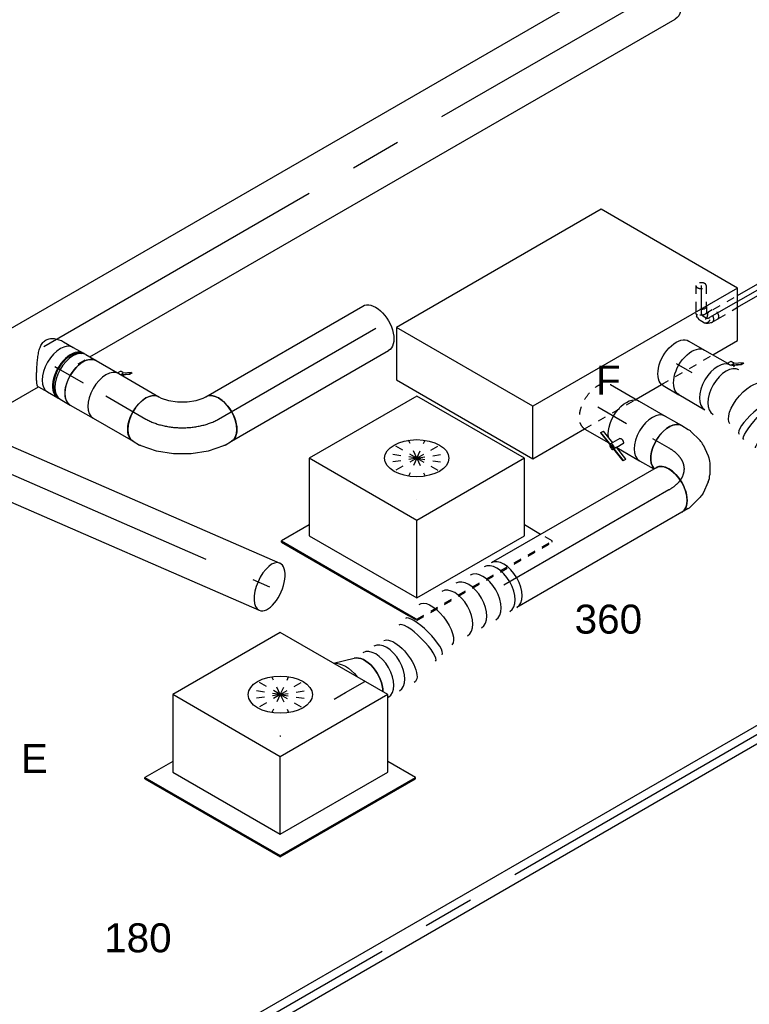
# Model space of a CAD drawing. Extents: x -329828 to 339781, y -55429 to 69176.
# Tile 67 of 140: x -31592 to -29323, y 38668 to 41729. Entities that reach past the tile are written whole.
import ezdxf
from ezdxf.enums import TextEntityAlignment as Align

# ---------------------------------------------------------------- set-up
doc = ezdxf.new("R2010")
doc.units = 0
doc.header["$LTSCALE"] = 50
doc.linetypes.add('CENTER2', pattern=[28.575, 19.05, -3.175, 3.175, -3.175])
doc.linetypes.add('STREEPJES', pattern=[0.1, 0.05, -0.05])
doc.layers.get('0').update_dxf_attribs({"linetype": 'CONTINUOUS'})
for name, color, linetype in [('WL524---_D', 153, 'CONTINUOUS'), ('WL524---_HARTLIJN', 8, 'CONTINUOUS'), ('WL570---_RETOUR', 112, 'CONTINUOUS'), ('WL570---_RETOUR_HL', 8, 'CONTINUOUS'), ('WL570---_RETOUR_RST', 2, 'CONTINUOUS'), ('WL570---_RETOUR_RST_HL', 1, 'CONTINUOUS'), ('WL570---_TOEVOER', 3, 'CONTINUOUS'), ('WL570---_TOEVOER_HL', 8, 'CONTINUOUS'), ('WL570---_TOEVOER_RST', 2, 'CONTINUOUS'), ('WL570---_TOEVOER_RST_HL', 1, 'CONTINUOUS'), ('WL5911--_D', 2, 'CONTINUOUS'), ('WM570---_RETOUR_PR', 1, 'CONTINUOUS'), ('WM570---_RETOUR_RST_PR', 1, 'CONTINUOUS'), ('WM570---_TOEVOER_PR', 1, 'CONTINUOUS'), ('WM570---_TOEVOER_RST_PR', 1, 'CONTINUOUS')]:
    doc.layers.add(name, color=color, linetype=linetype)
doc.styles.add('BURO-018', font='ARIAL.TTF', dxfattribs={"height": 90})
doc.styles.add('BURO-025', font='ARIAL.TTF', dxfattribs={"height": 125})

# ---------------------------------------------------------------- blocks, each defined once
blk = doc.blocks.new('*U787')
at = {"color": 0, "ltscale": 10}
for p, q in [((29.9, 25, -4332.5), (8803.5, 25, -4332.5)), ((718.1, -25, -4332.5), (8803.5, -25, -4332.5))]:
    blk.add_line(p, q, dxfattribs=at)
at = {"layer": 'WL524---_HARTLIJN', "linetype": 'CENTER2'}
blk.add_line((0, 0, -4332.5), (8824.2, 0, -4332.5), dxfattribs=at)
at = {"layer": 'WL524---_D', "color": 1, "style": 'BURO-018'}
blk.add_attdef('POSNR', text='', height=90, dxfattribs=at).set_placement((0, 0), align=Align.MIDDLE)
blk = doc.blocks.new('*U793')
at = {"color": 8, "linetype": 'STREEPJES', "ltscale": 10}
for p, q in [((20.9, 16, 2157.3), (108.5, 16, 2157.3)), ((20.9, -16, 2157.3), (90, -16, 2157.3))]:
    blk.add_line(p, q, dxfattribs=at)
at = {"color": 0, "ltscale": 10}
for p, q in [((108.5, 16, 2157.3), (971.6, 16, 2157.3)), ((90, -16, 2157.3), (971.6, -16, 2157.3))]:
    blk.add_line(p, q, dxfattribs=at)
at = {"layer": 'WL524---_HARTLIJN', "linetype": 'CENTER2'}
blk.add_line((0, 0, 2157.3), (986.6, 0, 2157.3), dxfattribs=at)
at = {"layer": 'WL524---_D', "color": 1, "style": 'BURO-018'}
blk.add_attdef('POSNR', text='', height=90, dxfattribs=at).set_placement((0, 0), align=Align.MIDDLE)
blk = doc.blocks.new('*U794')
at = {"color": 8, "linetype": 'STREEPJES', "ltscale": 10}
for p, q in [((-1.5, 31, 2151.5), (-9.7, 16.8, 2151.5)), ((27.6, 14.2, 2151.5), (18.6, -1.3, 2151.5)), ((-0.7, -15.9, 2151.5), (2, -15, 2151.5)), ((2, -15, 2151.5), (7.5, -12.5, 2151.5)), ((10.1, -10.7, 2151.5), (7.5, -12.5, 2151.5)), ((10.1, -10.7, 2151.5), (14.7, -6, 2151.5)), ((14.7, -6, 2151.5), (15.8, -4.6, 2151.5)), ((15.8, -4.6, 2151.5), (17.6, -1.5, 2151.5))]:
    blk.add_line(p, q, dxfattribs=at)
for centre, start_param, end_param in [((13.1, 22.6, 2151.5), 3.141593, 6.283185), ((4.1, 7.1, 2151.5), 2.831748, 6.10896)]:
    blk.add_ellipse(centre, major_axis=(-14.5, 8.4), ratio=0.57735, start_param=start_param, end_param=end_param, dxfattribs=at)
at = {"layer": 'WL524---_HARTLIJN', "linetype": 'CENTER2'}
blk.add_line((-17.9, 0, 2151.5), (-5.3, 0, 2151.5), dxfattribs=at)
blk.add_ellipse((-5.3, 22.2, 2151.5), major_axis=(0, -22.2), ratio=0.57735, start_param=0, end_param=0.785398, dxfattribs=at)
at = {"layer": 'WL524---_D', "color": 1, "style": 'BURO-018'}
blk.add_attdef('POSNR', text='', height=90, dxfattribs=at).set_placement((0, 0), align=Align.MIDDLE)
blk = doc.blocks.new('*U795')
at = {"color": 8, "linetype": 'STREEPJES', "ltscale": 10}
for p, q in [((-26.1, 16.8, 2118), (-8.2, 16.8, 2118)), ((-5.3, 24.4, 2118), (-9.7, 16.8, 2118)), ((-1.3, 11.9, 2118), (-1, 11.3, 2118)), ((23.8, 7.6, 2118), (17.4, -3.4, 2118)), ((-26.1, -16.8, 2118), (-8.2, -16.8, 2118)), ((-5.2, -16, 2118), (-3.9, -16, 2118)), ((-3.9, -16, 2118), (-2.2, -15.8, 2118)), ((-2.2, -15.8, 2118), (4.2, -14.1, 2118)), ((-1.3, -11.9, 2118), (-1, -11.3, 2118)), ((7.1, -12.7, 2118), (4.2, -14.1, 2118)), ((7.1, -12.7, 2118), (12, -9.3, 2118)), ((15.1, -5.9, 2118), (16.5, -3.4, 2118))]:
    blk.add_line(p, q, dxfattribs=at)
for centre, major_axis, ratio, start_param, end_param in [((9.2, 16, 2118), (-14.5, 8.4), 0.816497, 3.141593, 6.283185), ((1.8, 3.1, 2118), (-11.9, 10.9), 0.803023, 2.966153, 3.317032)]:
    blk.add_ellipse(centre, major_axis=major_axis, ratio=ratio, start_param=start_param, end_param=end_param, dxfattribs=at)
at = {"color": 8, "linetype": 'STREEPJES', "ltscale": 10, "extrusion": (0, 0, -1)}
for centre, major_axis, ratio, start_param, end_param in [((-26.1, 0, 2118), (0, 16.8), 0.57735, 0, 3.451437), ((-26.1, 0, 2118), (0, 16.8), 0.57735, 5.973341, 6.280044), ((2.9, 5, 2118), (-14.5, 8.4), 0.816497, 0.330447, 3.459084), ((-8.2, 0, 2118), (0, 16.8), 0.57735, 0, 3.141593)]:
    blk.add_ellipse(centre, major_axis=major_axis, ratio=ratio, start_param=start_param, end_param=end_param, dxfattribs=at)
at = {"layer": 'WL524---_HARTLIJN', "linetype": 'CENTER2'}
blk.add_ellipse((-16.6, 15.7, 2118), major_axis=(19.2, -11.1), ratio=0.57735, start_param=5.497787, end_param=6.283185, dxfattribs=at)
at = {"layer": 'WL524---_D', "color": 1, "style": 'BURO-018'}
blk.add_attdef('POSNR', text='', height=90, dxfattribs=at).set_placement((0, 0), align=Align.MIDDLE)
blk = doc.blocks.new('*U796')
at = {"color": 8, "linetype": 'STREEPJES', "ltscale": 10}
for p, q in [((0, 16, 2053.9), (63.7, 16, 2053.9)), ((0, -16, 2053.9), (67.5, -16, 2053.9))]:
    blk.add_line(p, q, dxfattribs=at)
for start_param, end_param in [(0, 3.141593), (3.141593, 6.283185)]:
    blk.add_ellipse((0, 0, 2053.9), major_axis=(0, 16), ratio=0.57735, start_param=start_param, end_param=end_param, dxfattribs=at)
at = {"layer": 'WL524---_HARTLIJN', "linetype": 'CENTER2'}
blk.add_line((0, 0, 2053.9), (82.5, 0, 2053.9), dxfattribs=at)
at = {"layer": 'WL524---_D', "color": 1, "style": 'BURO-018'}
blk.add_attdef('POSNR', text='', height=90, dxfattribs=at).set_placement((0, 0), align=Align.MIDDLE)
blk = doc.blocks.new('*U842')
at = {"color": 0, "ltscale": 10}
for p, q in [((0, 100, 681.1), (3637.1, 100, 681.1)), ((0, -100, 681.1), (1351.8, -100, 681.1)), ((1536.5, -100, 681.1), (3637.1, -100, 681.1))]:
    blk.add_line(p, q, dxfattribs=at)
at = {"color": 8, "linetype": 'STREEPJES', "ltscale": 10}
blk.add_line((1494.7, -100, 681.1), (1536.5, -100, 681.1), dxfattribs=at)
at = {"color": 0, "ltscale": 10}
blk.add_ellipse((0, 0, 681.1), major_axis=(0, 100), ratio=0.57735, start_param=3.141593, end_param=6.283185, dxfattribs=at)
at = {"color": 0, "ltscale": 10, "extrusion": (-8.42631e-17, -1.54494e-17, -1)}
blk.add_ellipse((3637.1, 0, 681.1), major_axis=(0, 100), ratio=0.57735, start_param=0, end_param=3.141593, dxfattribs=at)
at = {"layer": 'WL570---_TOEVOER_HL', "linetype": 'CENTER2'}
blk.add_line((0, 0, 681.1), (3637.1, 0, 681.1), dxfattribs=at)
at = {"layer": 'WM570---_TOEVOER_PR', "color": 1, "style": 'BURO-018'}
blk.add_attdef('POSNR', text='', height=90, dxfattribs=at).set_placement((0, 0), align=Align.MIDDLE)
blk = doc.blocks.new('*U895')
at = {"color": 0, "ltscale": 10}
for p, q in [((-225.4, 278.6, 303.8), (-345.8, 70, 303.8)), ((160.8, 278.6, 303.8), (-225.4, 278.6, 303.8)), ((-32.3, -55.9, 303.8), (-225.4, 278.6, 303.8)), ((354, -55.9, 303.8), (160.8, 278.6, 303.8)), ((-430.7, 95.5, 303.8), (-428.7, 99, 303.8)), ((-430.7, 95.5, 303.8), (-187.8, -325.3, 303.8)), ((-329, 99, 303.8), (-428.7, 99, 303.8)), ((-428.7, 99, 303.8), (-185.8, -321.7, 303.8)), ((-345.8, 70, 303.8), (-152.7, -264.5, 303.8)), ((-152.7, -264.5, 303.8), (-32.3, -55.9, 303.8)), ((354, -55.9, 303.8), (-32.3, -55.9, 303.8)), ((233.5, -264.5, 303.8), (354, -55.9, 303.8)), ((300.1, -321.7, 303.8), (250.3, -235.5, 303.8)), ((-152.7, -264.5, 303.8), (233.5, -264.5, 303.8)), ((-185.8, -321.7, 303.8), (-187.8, -325.3, 303.8)), ((-187.8, -325.3, 303.8), (298, -325.3, 303.8)), ((-185.8, -321.7, 303.8), (300.1, -321.7, 303.8)), ((298, -325.3, 303.8), (300.1, -321.7, 303.8))]:
    blk.add_line(p, q, dxfattribs=at)
at = {"color": 8, "linetype": 'STREEPJES', "ltscale": 10}
for q in [(-11.9, 172.6, 303.8), (23.5, 182.1, 303.8), (69.8, 172.6, 303.8), (-26.8, 146.7, 303.8), (114.6, 146.7, 303.8), (-17.4, 111.4, 303.8), (14, 76, 303.8), (58.8, 50.1, 303.8), (105.1, 40.7, 303.8), (140.5, 50.1, 303.8), (155.4, 76, 303.8), (145.9, 111.4, 303.8)]:
    blk.add_line((64.3, 111.4, 303.8), q, dxfattribs=at)
at = {"color": 0, "ltscale": 10}
blk.add_ellipse((64.3, 111.4, 303.8), major_axis=(86.6, -50), ratio=0.57735, dxfattribs=at)
at = {"layer": 'WL570---_TOEVOER_RST_HL', "linetype": 'CENTER2'}
blk.add_circle((0, 0, 303.8), 0.075, dxfattribs=at)
at = {"layer": 'WL570---_TOEVOER_RST', "color": 1, "style": 'BURO-018'}
for tag in ['MC', 'Q']:
    blk.add_attdef(tag, text='', height=90, dxfattribs=at).set_placement((0, 0), align=Align.MIDDLE)
at = {"layer": 'WM570---_TOEVOER_RST_PR', "color": 1, "style": 'BURO-018'}
blk.add_attdef('POSNR', text='', height=90, dxfattribs=at).set_placement((0, 0), align=Align.MIDDLE)
blk = doc.blocks.new('*U903')
at = {"color": 0, "ltscale": 10}
for p, q in [((-225.4, 278.6, 1343), (-345.8, 70, 1343)), ((160.8, 278.6, 1343), (-225.4, 278.6, 1343)), ((-32.3, -55.9, 1343), (-225.4, 278.6, 1343)), ((354, -55.9, 1343), (160.8, 278.6, 1343)), ((-430.7, 95.5, 1343), (-428.7, 99, 1343)), ((-430.7, 95.5, 1343), (-202.9, -299.2, 1343)), ((-329, 99, 1343), (-428.7, 99, 1343)), ((-428.7, 99, 1343), (-199.3, -298.2, 1343)), ((-345.8, 70, 1343), (-152.7, -264.5, 1343)), ((-152.7, -264.5, 1343), (-32.3, -55.9, 1343)), ((354, -55.9, 1343), (-32.3, -55.9, 1343)), ((233.5, -264.5, 1343), (354, -55.9, 1343)), ((279.5, -286.1, 1343), (250.3, -235.5, 1343)), ((-152.7, -264.5, 1343), (233.5, -264.5, 1343))]:
    blk.add_line(p, q, dxfattribs=at)
at = {"color": 8, "linetype": 'STREEPJES', "ltscale": 10}
for p, q in [((64.3, 111.4, 1343), (-11.9, 172.6, 1343)), ((64.3, 111.4, 1343), (23.5, 182.1, 1343)), ((64.3, 111.4, 1343), (69.8, 172.6, 1343)), ((64.3, 111.4, 1343), (-26.8, 146.7, 1343)), ((64.3, 111.4, 1343), (114.6, 146.7, 1343)), ((64.3, 111.4, 1343), (-17.4, 111.4, 1343)), ((64.3, 111.4, 1343), (14, 76, 1343)), ((64.3, 111.4, 1343), (58.8, 50.1, 1343)), ((64.3, 111.4, 1343), (105.1, 40.7, 1343)), ((64.3, 111.4, 1343), (140.5, 50.1, 1343)), ((64.3, 111.4, 1343), (155.4, 76, 1343)), ((64.3, 111.4, 1343), (145.9, 111.4, 1343)), ((-202.9, -299.2, 1343), (-187.8, -325.3, 1343)), ((-199.3, -298.2, 1343), (-185.8, -321.7, 1343)), ((300.1, -321.7, 1343), (279.5, -286.1, 1343)), ((-185.8, -321.7, 1343), (-187.8, -325.3, 1343)), ((-187.8, -325.3, 1343), (298, -325.3, 1343)), ((-185.8, -321.7, 1343), (300.1, -321.7, 1343)), ((298, -325.3, 1343), (300.1, -321.7, 1343))]:
    blk.add_line(p, q, dxfattribs=at)
at = {"color": 0, "ltscale": 10}
blk.add_ellipse((64.3, 111.4, 1343), major_axis=(86.6, -50), ratio=0.57735, dxfattribs=at)
at = {"layer": 'WL570---_RETOUR_RST_HL', "linetype": 'CENTER2'}
blk.add_circle((0, 0, 1343), 0.075, dxfattribs=at)
at = {"layer": 'WL570---_RETOUR_RST', "color": 1, "style": 'BURO-018'}
for tag in ['MC', 'Q']:
    blk.add_attdef(tag, text='', height=90, dxfattribs=at).set_placement((0, 0), align=Align.MIDDLE)
at = {"layer": 'WM570---_RETOUR_RST_PR', "color": 1, "style": 'BURO-018'}
blk.add_attdef('POSNR', text='', height=90, dxfattribs=at).set_placement((0, 0), align=Align.MIDDLE)
blk = doc.blocks.new('*U963')
at = {"color": 2, "ltscale": 10}
for p, q in [((-449.1, 282.8, 1824.1), (-530.7, 141.4, 1824.1)), ((285.8, 282.8, 1824.1), (-449.1, 282.8, 1824.1)), ((-204.1, -141.4, 1824.1), (-449.1, 282.8, 1824.1)), ((530.7, -141.4, 1824.1), (285.8, 282.8, 1824.1)), ((-530.7, 141.4, 1824.1), (-285.8, -282.8, 1824.1)), ((-285.8, -282.8, 1824.1), (-204.1, -141.4, 1824.1)), ((530.7, -141.4, 1824.1), (-204.1, -141.4, 1824.1)), ((449.1, -282.8, 1824.1), (530.7, -141.4, 1824.1)), ((-285.8, -282.8, 1824.1), (-100.3, -282.8, 1824.1)), ((84.4, -282.8, 1824.1), (176.2, -282.8, 1824.1)), ((360.2, -282.8, 1824.1), (449.1, -282.8, 1824.1))]:
    blk.add_line(p, q, dxfattribs=at)
at = {"color": 8, "linetype": 'STREEPJES', "ltscale": 10}
for p, q in [((-100.3, -282.8, 1824.1), (84.4, -282.8, 1824.1)), ((176.2, -282.8, 1824.1), (360.2, -282.8, 1824.1))]:
    blk.add_line(p, q, dxfattribs=at)
at = {"layer": 'WL5911--_D', "color": 2, "style": 'BURO-025'}
blk.add_attdef('POSNR', text='', height=125, dxfattribs=at).set_placement((0, 0), align=Align.MIDDLE)
blk = doc.blocks.new('*U964')
at = {"color": 0, "ltscale": 10}
for p, q in [((0, 80, 1590.7), (102.9, 80, 1590.7)), ((0, -80, 1590.7), (-0.9, -80, 1590.7)), ((0, -80, 1590.7), (86, -80, 1590.7))]:
    blk.add_line(p, q, dxfattribs=at)
at = {"color": 8, "linetype": 'STREEPJES', "ltscale": 10, "extrusion": (1.17463e-16, -1.88578e-16, -1)}
blk.add_ellipse((0, 0, 1590.7), major_axis=(0, -80), ratio=0.57735, start_param=0.018821, end_param=3.141593, dxfattribs=at)
at = {"layer": 'WL570---_TOEVOER_HL', "linetype": 'CENTER2'}
blk.add_line((0, 0, 1590.7), (102.9, 0, 1590.7), dxfattribs=at)
at = {"layer": 'WM570---_TOEVOER_PR', "color": 1, "style": 'BURO-018'}
blk.add_attdef('POSNR', text='', height=90, dxfattribs=at).set_placement((0, 0), align=Align.MIDDLE)
blk = doc.blocks.new('*U965')
at = {"color": 0, "ltscale": 10}
for p, q in [((0, 80, 1781.7), (56.2, 80, 1781.7)), ((0, -80, 1781.7), (56.2, -80, 1781.7))]:
    blk.add_line(p, q, dxfattribs=at)
at = {"color": 0, "ltscale": 10, "extrusion": (1.17463e-16, -1.88578e-16, -1)}
blk.add_ellipse((0, 0, 1781.7), major_axis=(0, -80), ratio=0.57735, start_param=0, end_param=3.141593, dxfattribs=at)
at = {"layer": 'WL570---_TOEVOER_HL', "linetype": 'CENTER2'}
blk.add_line((0, 0, 1781.7), (56.2, 0, 1781.7), dxfattribs=at)
at = {"layer": 'WM570---_TOEVOER_PR', "color": 1, "style": 'BURO-018'}
blk.add_attdef('POSNR', text='', height=90, dxfattribs=at).set_placement((0, 0), align=Align.MIDDLE)
blk = doc.blocks.new('*U967')
at = {"color": 2, "ltscale": 10}
for p, q in [((48.4, 81.5, 1708.9), (72.4, 98.4, 1708.9)), ((74.4, 96.7, 1708.9), (50.6, 80, 1708.9)), ((76.8, 105.9, 1708.9), (52.7, 89, 1708.9)), ((72.4, 98.4, 1708.9), (76.8, 105.9, 1708.9)), ((74.4, 96.7, 1708.9), (72.4, 98.4, 1708.9)), ((78.8, 104.3, 1708.9), (74.4, 96.7, 1708.9)), ((76.8, 105.9, 1708.9), (78.8, 104.3, 1708.9)), ((-46.7, 80, 1708.9), (35.2, 80, 1708.9)), ((35.2, 80, 1708.9), (40.7, 89.6, 1708.9)), ((35.2, 80, 1708.9), (46.7, 80, 1708.9)), ((47.9, 81.1, 1708.9), (48.4, 81.5, 1708.9)), ((48.4, 81.5, 1708.9), (52.7, 89, 1708.9)), ((50.2, 80, 1708.9), (48.4, 81.5, 1708.9)), ((-46.7, -80, 1708.9), (46.7, -80, 1708.9))]:
    blk.add_line(p, q, dxfattribs=at)
at = {"color": 2, "ltscale": 10, "extrusion": (1.23904e-16, 7.43708e-18, -1)}
for centre, major_axis, start_param, end_param in [((-46.7, 0, 1708.9), (0, -80), 0, 3.141593), ((49, 84.9, 1708.9), (-8.26, 4.77), 0, 1.692399), ((49, 84.9, 1708.9), (-8.26, 4.77), 2.413666, 3.141593)]:
    blk.add_ellipse(centre, major_axis=major_axis, ratio=0.57735, start_param=start_param, end_param=end_param, dxfattribs=at)
at = {"color": 2, "ltscale": 10}
blk.add_ellipse((46.7, 0, 1708.9), major_axis=(0, -80), ratio=0.57735, start_param=3.141593, end_param=6.283185, dxfattribs=at)
at = {"layer": 'WL570---_TOEVOER', "color": 1, "style": 'BURO-018'}
blk.add_attdef('I', text='', height=90, dxfattribs=at).set_placement((0, 0), align=Align.MIDDLE)
at = {"layer": 'WM570---_TOEVOER_PR', "color": 1, "style": 'BURO-018'}
blk.add_attdef('POSNR', text='', height=90, dxfattribs=at).set_placement((0, 0), align=Align.MIDDLE)
blk = doc.blocks.new('*U968')
at = {"color": 0, "ltscale": 10}
blk.add_line((237.9, -101.2, 1675.9), (238.3, -101.2, 1675.9), dxfattribs=at)
at = {"color": 0, "ltscale": 10, "extrusion": (1.17463e-16, -1.88578e-16, -1)}
for centre, major_axis, ratio, start_param, end_param in [((427.7, 256.1, 1675.9), (-69.3, 40), 0.57735, 0, 3.141593), ((416.6, 236.8, 1675.9), (-69.3, 40), 0.57735, 0, 3.141593), ((394.3, 198.2, 1675.9), (-69.3, 40), 0.57735, 0, 3.141593), ((372, 159.6, 1675.9), (-69.3, 40), 0.57735, 0, 3.141593), ((349.8, 121, 1675.9), (-69.3, 40), 0.57735, 0, 3.141593), ((327.5, 82.4, 1675.9), (-69.3, 40), 0.57735, 0, 3.141593), ((305.2, 43.8, 1675.9), (-69.3, 40), 0.57735, 0, 3.141593), ((105.3, 0, 1675.9), (13.2, 79.8), 0.434795, 3.213156, 6.354748), ((248.7, -14.5, 1675.9), (31.6, -74), 0.295012, 3.174449, 6.316041), ((288.4, 14.8, 1675.9), (63.4, -49.8), 0.534493, 3.217916, 6.359509), ((168.3, -21.4, 1675.9), (17.7, 78.5), 0.188487, 3.121731, 6.263323)]:
    blk.add_ellipse(centre, major_axis=major_axis, ratio=ratio, start_param=start_param, end_param=end_param, dxfattribs=at)
at = {"color": 0, "ltscale": 10}
for centre, major_axis, ratio, start_param, end_param in [((0, 0, 1675.9), (0, -80), 0.57735, 3.141593, 6.283185), ((30.1, 0, 1675.9), (0, -80), 0.57735, 3.141593, 6.283185), ((155.8, -17.1, 1675.9), (-25.7, -75.8), 0.266515, 3.141593, 6.283185), ((271, -1.8, 1675.9), (-48, 64.6), 0.429678, 3.195239, 6.229539), ((195.6, -24.6, 1675.9), (-1.2, -80.4), 0.025243, 3.139026, 6.280619), ((223, -22.2, 1675.9), (-15.1, 79), 0.139764, 3.156079, 6.268699), ((271, -1.8, 1675.9), (-48, 64.6), 0.429678, 3.087947, 3.195239)]:
    blk.add_ellipse(centre, major_axis=major_axis, ratio=ratio, start_param=start_param, end_param=end_param, dxfattribs=at)
at = {"layer": 'WM570---_TOEVOER_PR', "color": 1, "style": 'BURO-018'}
blk.add_attdef('POSNR', text='', height=90, dxfattribs=at).set_placement((0, 0), align=Align.MIDDLE)
blk = doc.blocks.new('*U969')
at = {"color": 0, "ltscale": 10}
for p, q in [((-14.3, 80, 1603.7), (20.4, 80, 1603.7)), ((42.7, 76, 1603.7), (50.9, 76, 1603.7)), ((-15.9, -80, 1603.7), (-12.4, -80, 1603.7)), ((-12.4, -80, 1603.7), (20.4, -80, 1603.7)), ((42.7, -76, 1603.7), (50.9, -76, 1603.7))]:
    blk.add_line(p, q, dxfattribs=at)
for centre, major_axis, start_param, end_param in [((20.4, 0, 1603.7), (0, -80), 3.141593, 6.283185), ((57.2, 0, 1603.7), (0, -76), 3.34014, 6.084638)]:
    blk.add_ellipse(centre, major_axis=major_axis, ratio=0.57735, start_param=start_param, end_param=end_param, dxfattribs=at)
blk.add_spline([(-15.9, -79.6, 1603.7), (-17.6, -78.4, 1603.7), (-19.6, -76.3, 1603.7), (-21.9, -73.5, 1603.7), (-24.4, -69.9, 1603.7), (-27.2, -65.7, 1603.7), (-30.2, -60.7, 1603.7), (-33.5, -55.1, 1603.7), (-36.9, -49, 1603.7), (-40.5, -42.3, 1603.7), (-44.2, -35.2, 1603.7), (-48, -27.8, 1603.7), (-51.7, -20.1, 1603.7), (-55.4, -12.1, 1603.7), (-58.9, -4.1, 1603.7), (-62.1, 4.1, 1603.7), (-64.9, 12.1, 1603.7), (-67.2, 20.1, 1603.7), (-68.9, 27.8, 1603.7), (-69.8, 35.2, 1603.7), (-69.7, 42.3, 1603.7), (-68.5, 49, 1603.7), (-66.1, 55.1, 1603.7), (-62.5, 60.7, 1603.7), (-57.7, 65.7, 1603.7), (-51.9, 69.9, 1603.7), (-45.2, 73.5, 1603.7), (-37.9, 76.3, 1603.7), (-30.2, 78.4, 1603.7), (-22.3, 79.6, 1603.7), (-14.3, 80, 1603.7)], degree=3, dxfattribs=at)
at = {"layer": 'WL570---_TOEVOER_HL', "linetype": 'CENTER2'}
blk.add_line((0, 0, 1603.7), (20.4, 0, 1603.7), dxfattribs=at)
at = {"layer": 'WM570---_TOEVOER_PR', "color": 1, "style": 'BURO-018'}
blk.add_attdef('POSNR', text='', height=90, dxfattribs=at).set_placement((0, 0), align=Align.MIDDLE)
blk = doc.blocks.new('*U970')
at = {"color": 0, "ltscale": 10}
for p, q in [((-40.8, 80, 1560.4), (-4.1, 80, 1560.4)), ((4.1, 80, 1560.4), (40.8, 80, 1560.4)), ((-40.8, -80, 1560.4), (-4.1, -80, 1560.4)), ((4.1, -80, 1560.4), (40.8, -80, 1560.4))]:
    blk.add_line(p, q, dxfattribs=at)
for centre, major_axis, start_param, end_param in [((-40.8, 0, 1560.4), (0, -80), 3.141593, 6.283185), ((-4.1, 0, 1560.4), (0, -80), 3.141593, 6.371689), ((-4.1, 0, 1560.4), (0, -76), 3.34014, 6.084638), ((4.1, 0, 1560.4), (0, -80), 3.141593, 6.283185), ((40.8, 0, 1560.4), (0, -80), 3.141593, 6.283185), ((-4.1, 0, 1560.4), (0, -80), 3.053089, 3.138451)]:
    blk.add_ellipse(centre, major_axis=major_axis, ratio=0.57735, start_param=start_param, end_param=end_param, dxfattribs=at)
at = {"layer": 'WL570---_TOEVOER_HL', "linetype": 'CENTER2'}
blk.add_line((-40.8, 0, 1560.4), (40.8, 0, 1560.4), dxfattribs=at)
at = {"layer": 'WM570---_TOEVOER_PR', "color": 1, "style": 'BURO-018'}
blk.add_attdef('POSNR', text='', height=90, dxfattribs=at).set_placement((0, 0), align=Align.MIDDLE)
blk = doc.blocks.new('*U971')
at = {"color": 2, "ltscale": 10}
for p, q in [((48.3, 81.4, 1502.7), (68.8, 95.8, 1502.7)), ((70.8, 94.2, 1502.7), (50.6, 80, 1502.7)), ((73.1, 103.3, 1502.7), (52.1, 88.6, 1502.7)), ((68.8, 95.8, 1502.7), (73.1, 103.3, 1502.7)), ((70.8, 94.2, 1502.7), (68.8, 95.8, 1502.7)), ((75.2, 101.7, 1502.7), (70.8, 94.2, 1502.7)), ((73.1, 103.3, 1502.7), (75.2, 101.7, 1502.7)), ((-40.8, 80, 1502.7), (36.6, 80, 1502.7)), ((36.6, 80, 1502.7), (41.8, 89, 1502.7)), ((36.6, 80, 1502.7), (40.8, 80, 1502.7)), ((47.8, 81, 1502.7), (52.1, 88.6, 1502.7)), ((47.8, 81, 1502.7), (48.3, 81.4, 1502.7)), ((49, 80, 1502.7), (47.8, 81, 1502.7)), ((55.8, 80, 1502.7), (56.2, 80.7, 1502.7)), ((-40.8, -80, 1502.7), (40.8, -80, 1502.7))]:
    blk.add_line(p, q, dxfattribs=at)
at = {"color": 2, "ltscale": 10, "extrusion": (1.23904e-16, 7.43708e-18, -1)}
for centre, major_axis, start_param, end_param in [((-40.8, 0, 1502.7), (0, -80), 0, 3.141593), ((49, 84.9, 1502.7), (-7.22, 4.17), 0, 1.671905), ((49, 84.9, 1502.7), (-7.22, 4.17), 2.512235, 3.141593)]:
    blk.add_ellipse(centre, major_axis=major_axis, ratio=0.57735, start_param=start_param, end_param=end_param, dxfattribs=at)
at = {"color": 2, "ltscale": 10}
blk.add_ellipse((40.8, 0, 1502.7), major_axis=(0, -80), ratio=0.57735, start_param=3.141593, end_param=6.283185, dxfattribs=at)
at = {"layer": 'WL570---_TOEVOER', "color": 1, "style": 'BURO-018'}
blk.add_attdef('I', text='', height=90, dxfattribs=at).set_placement((0, 0), align=Align.MIDDLE)
at = {"layer": 'WM570---_TOEVOER_PR', "color": 1, "style": 'BURO-018'}
blk.add_attdef('POSNR', text='', height=90, dxfattribs=at).set_placement((0, 0), align=Align.MIDDLE)
blk = doc.blocks.new('*U972')
at = {"color": 0, "ltscale": 10}
for p, q in [((0, 80, 1372.4), (563.7, 80, 1372.4)), ((0, -80, 1372.4), (563.7, -80, 1372.4))]:
    blk.add_line(p, q, dxfattribs=at)
blk.add_ellipse((0, 0, 1372.4), major_axis=(0, 80), ratio=0.57735, start_param=3.141593, end_param=6.283185, dxfattribs=at)
at = {"color": 0, "ltscale": 10, "extrusion": (-4.26297e-17, -1.03585e-16, -1)}
blk.add_ellipse((563.7, 0, 1372.4), major_axis=(0, 80), ratio=0.57735, start_param=0, end_param=3.141593, dxfattribs=at)
at = {"layer": 'WL570---_TOEVOER_HL', "linetype": 'CENTER2'}
blk.add_line((0, 0, 1372.4), (563.7, 0, 1372.4), dxfattribs=at)
at = {"layer": 'WM570---_TOEVOER_PR', "color": 1, "style": 'BURO-018'}
blk.add_attdef('POSNR', text='', height=90, dxfattribs=at).set_placement((0, 0), align=Align.MIDDLE)
blk = doc.blocks.new('*U973')
at = {"color": 0, "ltscale": 10}
for p, q in [((0, 80, 1473.8), (143.4, 80, 1473.8)), ((0, -80, 1473.8), (143.4, -80, 1473.8))]:
    blk.add_line(p, q, dxfattribs=at)
blk.add_ellipse((143.4, 0, 1473.8), major_axis=(0, -80), ratio=0.57735, start_param=3.141593, end_param=6.283185, dxfattribs=at)
at = {"layer": 'WL570---_TOEVOER_HL', "linetype": 'CENTER2'}
blk.add_line((0, 0, 1473.8), (143.4, 0, 1473.8), dxfattribs=at)
at = {"layer": 'WM570---_TOEVOER_PR', "color": 1, "style": 'BURO-018'}
blk.add_attdef('POSNR', text='', height=90, dxfattribs=at).set_placement((0, 0), align=Align.MIDDLE)
blk = doc.blocks.new('*U974')
at = {"color": 0, "ltscale": 10}
for p, q in [((-8.5, 145.3, 1280), (-4, 153.1, 1280)), ((-46.2, 109.9, 1280), (-24.2, 127.6, 1280)), ((-24.2, 127.6, 1280), (-8.5, 145.3, 1280)), ((-98.4, 84.7, 1280), (-72, 95, 1280)), ((-72, 95, 1280), (-46.2, 109.9, 1280)), ((-130.6, 80, 1280), (-121.5, 80, 1280)), ((-121.5, 80, 1280), (-98.4, 84.7, 1280)), ((123, 53, 1280), (134.6, 73.1, 1280)), ((87, 11.8, 1280), (120.6, 49.7, 1280)), ((44.5, -22.5, 1280), (86.1, 10.9, 1280)), ((86.1, 10.9, 1280), (87, 11.8, 1280)), ((-2.6, -49.7, 1280), (44.4, -22.6, 1280)), ((44.5, -22.5, 1280), (44.4, -22.6, 1280)), ((-52.5, -69.1, 1280), (-2.8, -49.8, 1280)), ((-2.6, -49.7, 1280), (-2.8, -49.8, 1280)), ((-130.6, -80, 1280), (-107.4, -80, 1280)), ((-103.4, -79.6, 1280), (-53.8, -69.4, 1280)), ((-53.8, -69.4, 1280), (-52.5, -69.1, 1280))]:
    blk.add_line(p, q, dxfattribs=at)
at = {"color": 0, "ltscale": 10, "extrusion": (1.17463e-16, -1.88578e-16, -1)}
for centre, major_axis, ratio, start_param, end_param in [((65.3, 113.1, 1280), (-69.3, 40), 0.57735, 0, 3.141593), ((-130.6, 0, 1280), (0, -80), 0.57735, 0, 3.141593), ((56.7, 98.2, 1280), (65.1, -47), 0.497511, 6.232846, 6.333525), ((-113.4, 0, 1280), (8.1, -79.9), 0.497511, 6.232846, 6.333525)]:
    blk.add_ellipse(centre, major_axis=major_axis, ratio=ratio, start_param=start_param, end_param=end_param, dxfattribs=at)
at = {"layer": 'WL570---_TOEVOER_HL', "linetype": 'CENTER2'}
blk.add_ellipse((-65.3, 113.1, 1280), major_axis=(138.6, 80), ratio=0.57735, start_param=3.926991, end_param=5.497787, dxfattribs=at)
at = {"layer": 'WM570---_TOEVOER_PR', "color": 1, "style": 'BURO-018'}
blk.add_attdef('POSNR', text='', height=90, dxfattribs=at).set_placement((0, 0), align=Align.MIDDLE)
blk = doc.blocks.new('*U1011')
at = {"color": 8, "linetype": 'STREEPJES', "ltscale": 10}
blk.add_line((0, 80, 1745.2), (111.1, 80, 1745.2), dxfattribs=at)
at = {"color": 0, "ltscale": 10}
for p, q in [((111.1, 80, 1745.2), (1168.3, 80, 1745.2)), ((0, -80, 1745.2), (1168.3, -80, 1745.2))]:
    blk.add_line(p, q, dxfattribs=at)
at = {"color": 8, "linetype": 'STREEPJES', "ltscale": 10, "extrusion": (-1.32738e-16, 1.84379e-16, -1)}
blk.add_ellipse((0, 0, 1745.2), major_axis=(0, -80), ratio=0.491713, start_param=0.163412, end_param=3.141593, dxfattribs=at)
at = {"color": 0, "ltscale": 10}
for start_param, end_param in [(3.141593, 6.283185), (0, 3.141593)]:
    blk.add_ellipse((1168.3, 0, 1745.2), major_axis=(0, -80), ratio=0.491713, start_param=start_param, end_param=end_param, dxfattribs=at)
at = {"color": 0, "ltscale": 10, "extrusion": (-1.32738e-16, 1.84379e-16, -1)}
blk.add_ellipse((0, 0, 1745.2), major_axis=(0, -80), ratio=0.491713, start_param=0, end_param=0.163412, dxfattribs=at)
at = {"layer": 'WL570---_RETOUR_HL', "linetype": 'CENTER2'}
blk.add_line((0, 0, 1745.2), (1168.3, 0, 1745.2), dxfattribs=at)
at = {"layer": 'WM570---_RETOUR_PR', "color": 1, "style": 'BURO-018'}
blk.add_attdef('POSNR', text='', height=90, dxfattribs=at).set_placement((0, 0), align=Align.MIDDLE)
blk = doc.blocks.new('*U1118')
at = {"color": 2, "ltscale": 10}
for p, q in [((-46.7, 80, 1484.8), (46.7, 80, 1484.8)), ((-101.1, -63.8, 1484.8), (-96.7, -56.3, 1484.8)), ((-53.2, -73.1, 1484.8), (-96.7, -56.3, 1484.8)), ((-40.5, -51.1, 1484.8), (-57.3, -80.1, 1484.8)), ((-24.3, -61.1, 1484.8), (-35.2, -80, 1484.8)), ((-101.2, -65.4, 1484.8), (-101.1, -63.8, 1484.8)), ((-40.5, -89, 1484.8), (-101.2, -65.4, 1484.8)), ((-40.3, -87.4, 1484.8), (-101.1, -63.8, 1484.8)), ((-40.4, -89, 1484.8), (-40.7, -89.6, 1484.8)), ((-40.3, -87.4, 1484.8), (-40.5, -89, 1484.8)), ((3.1, -105.9, 1484.8), (-40.5, -89, 1484.8)), ((-36, -79.8, 1484.8), (-40.3, -87.4, 1484.8)), ((-39.4, -87.7, 1484.8), (-40.3, -87.4, 1484.8)), ((3.3, -104.3, 1484.8), (-39.4, -87.7, 1484.8)), ((7.6, -96.7, 1484.8), (-36, -79.8, 1484.8)), ((-35.2, -80, 1484.8), (46.7, -80, 1484.8)), ((7.5, -98.4, 1484.8), (3.1, -105.9, 1484.8)), ((3.1, -105.9, 1484.8), (3.3, -104.3, 1484.8)), ((3.3, -104.3, 1484.8), (7.6, -96.7, 1484.8)), ((7.6, -96.7, 1484.8), (7.5, -98.4, 1484.8))]:
    blk.add_line(p, q, dxfattribs=at)
at = {"color": 2, "ltscale": 10, "extrusion": (7.58296e-17, -2.03185e-17, -1)}
blk.add_ellipse((-46.7, 0, 1484.8), major_axis=(0, -80), ratio=0.57735, start_param=0.616085, end_param=3.141593, dxfattribs=at)
at = {"color": 2, "ltscale": 10}
for centre, major_axis, start_param, end_param in [((46.7, 0, 1484.8), (0, -80), 3.141593, 6.283185), ((-49, -84.9, 1484.8), (-8.26, 4.77), 0, 3.141593), ((-49, -84.9, 1484.8), (-8.26, 4.77), 3.141593, 6.283185)]:
    blk.add_ellipse(centre, major_axis=major_axis, ratio=0.57735, start_param=start_param, end_param=end_param, dxfattribs=at)
blk.add_spline([(-40.5, -51.1, 1484.8), (-40, -50.7, 1484.8), (-39.5, -50.3, 1484.8), (-39, -50, 1484.8), (-38.3, -49.7, 1484.8), (-37.6, -49.5, 1484.8), (-36.9, -49.4, 1484.8), (-36.1, -49.4, 1484.8), (-35.3, -49.5, 1484.8), (-34.5, -49.6, 1484.8), (-33.6, -49.8, 1484.8), (-32.8, -50.1, 1484.8), (-31.9, -50.5, 1484.8), (-31, -50.9, 1484.8), (-30.2, -51.3, 1484.8), (-29.4, -51.9, 1484.8), (-28.6, -52.4, 1484.8), (-27.9, -53, 1484.8), (-27.2, -53.7, 1484.8), (-26.5, -54.3, 1484.8), (-25.9, -55, 1484.8), (-25.4, -55.7, 1484.8), (-25, -56.4, 1484.8), (-24.6, -57.1, 1484.8), (-24.3, -57.7, 1484.8), (-24.1, -58.4, 1484.8), (-23.9, -59, 1484.8), (-23.9, -59.6, 1484.8), (-23.9, -60.2, 1484.8), (-24.1, -60.7, 1484.8), (-24.3, -61.1, 1484.8)], degree=3, dxfattribs=at)
at = {"layer": 'WL570---_TOEVOER', "color": 1, "style": 'BURO-018'}
blk.add_attdef('I', text='', height=90, dxfattribs=at).set_placement((0, 0), align=Align.MIDDLE)
at = {"layer": 'WM570---_TOEVOER_PR', "color": 1, "style": 'BURO-018'}
blk.add_attdef('POSNR', text='', height=90, dxfattribs=at).set_placement((0, 0), align=Align.MIDDLE)
blk = doc.blocks.new('*U1119')
at = {"color": 0, "ltscale": 10}
for p, q in [((0, 80, 1451.8), (59.3, 80, 1451.8)), ((0, -80, 1451.8), (51.4, -80, 1451.8))]:
    blk.add_line(p, q, dxfattribs=at)
blk.add_ellipse((59.3, 0, 1451.8), major_axis=(0, -80), ratio=0.57735, start_param=3.141593, end_param=6.123637, dxfattribs=at)
at = {"layer": 'WL570---_TOEVOER_HL', "linetype": 'CENTER2'}
blk.add_line((0, 0, 1451.8), (59.3, 0, 1451.8), dxfattribs=at)
at = {"layer": 'WM570---_TOEVOER_PR', "color": 1, "style": 'BURO-018'}
blk.add_attdef('POSNR', text='', height=90, dxfattribs=at).set_placement((0, 0), align=Align.MIDDLE)
blk = doc.blocks.new('*U1120')
at = {"color": 0, "ltscale": 10}
for p, q in [((-130.6, 80, 1317.5), (-107.4, 80, 1317.5)), ((-98.6, 78.8, 1317.5), (-58.1, 68, 1317.5)), ((-43.6, 61.2, 1317.5), (-12.5, 39.3, 1317.5)), ((2.8, 22.7, 1317.5), (21, -8.9, 1317.5)), ((27.8, -30.5, 1317.5), (31.2, -68.4, 1317.5)), ((29.8, -84.3, 1317.5), (19, -124.8, 1317.5)), ((15.6, -133, 1317.5), (4, -153.1, 1317.5))]:
    blk.add_line(p, q, dxfattribs=at)
at = {"color": 0, "ltscale": 10, "extrusion": (5.55112e-17, -9.61481e-17, -1)}
for centre, major_axis, ratio, start_param, end_param in [((-130.6, 0, 1317.5), (0, -80), 0.57735, 0.159548, 3.141593), ((-113.4, 0, 1317.5), (10.5, 79.7), 0.646887, 6.198226, 6.368145), ((-63.5, -22.6, 1317.5), (-59.5, -54.4), 0.803023, 2.966153, 3.317032), ((-49, -69.5, 1317.5), (80.2, -6.9), 0.750739, 6.150885, 6.415485)]:
    blk.add_ellipse(centre, major_axis=major_axis, ratio=ratio, start_param=start_param, end_param=end_param, dxfattribs=at)
at = {"color": 0, "ltscale": 10}
for centre, major_axis, ratio, start_param, end_param in [((-84.7, -7.7, 1317.5), (34.1, 73), 0.750739, 6.150885, 6.415485), ((-51.3, -43.7, 1317.5), (-76.9, -24.3), 0.803023, 2.966153, 3.317032), ((-65.3, -113.1, 1317.5), (-69.3, 40), 0.57735, 3.141593, 6.283185), ((-56.7, -98.2, 1317.5), (74.3, -30.8), 0.646887, 6.198226, 6.368145)]:
    blk.add_ellipse(centre, major_axis=major_axis, ratio=ratio, start_param=start_param, end_param=end_param, dxfattribs=at)
at = {"layer": 'WL570---_TOEVOER_HL', "linetype": 'CENTER2', "extrusion": (5.55112e-17, -9.61481e-17, -1)}
blk.add_ellipse((-196, -113.1, 1317.5), major_axis=(138.6, 80), ratio=0.57735, start_param=5.497787, end_param=7.068583, dxfattribs=at)
at = {"layer": 'WM570---_TOEVOER_PR', "color": 1, "style": 'BURO-018'}
blk.add_attdef('POSNR', text='', height=90, dxfattribs=at).set_placement((0, 0), align=Align.MIDDLE)
blk = doc.blocks.new('*U1121')
at = {"color": 0, "ltscale": 10}
blk.add_line((13.5, 97.5, 455.9), (77.2, 78.9, 455.9), dxfattribs=at)
at = {"color": 0, "ltscale": 10, "extrusion": (-4.26297e-17, -1.03585e-16, -1)}
for centre, major_axis, start_param, end_param in [((0, 0, 455.9), (0, 100), 0.240153, 1.330644), ((0, 0, 455.9), (0, 100), 0.240153, 1.330644), ((0, 0, 455.9), (0, 100), 0.240153, 1.330644), ((69.6, 0, 455.9), (0, 80), 0.166759, 2.352444), ((69.6, 0, 455.9), (0, 80), 0.166759, 2.352444)]:
    blk.add_ellipse(centre, major_axis=major_axis, ratio=0.57735, start_param=start_param, end_param=end_param, dxfattribs=at)
at = {"layer": 'WL570---_TOEVOER_RST_HL', "linetype": 'CENTER2'}
for p, q in [((-40.4, 0, 455.9), (0, 0, 455.9)), ((0, 0, 455.9), (69.6, 0, 455.9))]:
    blk.add_line(p, q, dxfattribs=at)
blk.add_circle((69.6, 0, 455.9), 0.075, dxfattribs=at)
at = {"layer": 'WM570---_TOEVOER_RST_PR', "color": 1, "style": 'BURO-018'}
blk.add_attdef('POSNR', text='', height=90, dxfattribs=at).set_placement((0, 0), align=Align.MIDDLE)
blk = doc.blocks.new('*U1122')
at = {"color": 0, "ltscale": 10}
for p, q in [((0, 80, 1225.1), (592.2, 80, 1225.1)), ((0, -80, 1225.1), (592.2, -80, 1225.1))]:
    blk.add_line(p, q, dxfattribs=at)
at = {"color": 0, "ltscale": 10, "extrusion": (6.4407e-18, -6.78173e-17, -1)}
blk.add_ellipse((0, 0, 1225.1), major_axis=(0, -80), ratio=0.57735, start_param=0, end_param=3.141593, dxfattribs=at)
at = {"color": 0, "ltscale": 10}
blk.add_ellipse((592.2, 0, 1225.1), major_axis=(0, -80), ratio=0.57735, start_param=3.141593, end_param=6.283185, dxfattribs=at)
at = {"layer": 'WL570---_TOEVOER_HL', "linetype": 'CENTER2'}
blk.add_line((0, 0, 1225.1), (592.2, 0, 1225.1), dxfattribs=at)
at = {"layer": 'WM570---_TOEVOER_PR', "color": 1, "style": 'BURO-018'}
blk.add_attdef('POSNR', text='', height=90, dxfattribs=at).set_placement((0, 0), align=Align.MIDDLE)
blk = doc.blocks.new('*U1123')
at = {"color": 0, "ltscale": 10}
for centre, major_axis, ratio, start_param, end_param in [((323.6, 21.1, 806.4), (21, -77.2), 0.24392, 3.141593, 6.283185), ((445.2, 42.3, 806.4), (0, -80), 0.57735, 3.141593, 6.283185), ((484.7, 42.3, 806.4), (0, -80), 0.57735, 3.141593, 6.283185), ((524.3, 42.3, 806.4), (0, -80), 0.57735, 3.930741, 6.116426), ((0, 0, 806.4), (0, -80), 0.57735, 3.141593, 6.283185), ((25.3, 0, 806.4), (0, -80), 0.57735, 3.141593, 6.283185), ((75.8, 0, 806.4), (0, -80), 0.57735, 3.141593, 6.283185), ((126.3, 0, 806.4), (0, -80), 0.57735, 3.141593, 6.283185), ((176.8, 0, 806.4), (0, -80), 0.57735, 3.141593, 6.283185), ((295.9, 13.6, 806.4), (21, -77.2), 0.24392, 3.141593, 6.283185)]:
    blk.add_ellipse(centre, major_axis=major_axis, ratio=ratio, start_param=start_param, end_param=end_param, dxfattribs=at)
at = {"color": 0, "ltscale": 10, "extrusion": (6.4407e-18, -6.78173e-17, -1)}
for centre, major_axis, start_param, end_param in [((401.4, 42.3, 806.4), (-10.6, 79.9), 3.198186, 6.339779), ((245.8, 0, 806.4), (10.6, -79.9), 6.226592, 9.368184)]:
    blk.add_ellipse(centre, major_axis=major_axis, ratio=0.424943, start_param=start_param, end_param=end_param, dxfattribs=at)
at = {"layer": 'WM570---_TOEVOER_PR', "color": 1, "style": 'BURO-018'}
blk.add_attdef('POSNR', text='', height=90, dxfattribs=at).set_placement((0, 0), align=Align.MIDDLE)

msp = doc.modelspace()

# ---------------------------------------------------------------- block references
at = {"layer": 'WL524---_D'}
for name, p, rotation in [('*U793', (-29445.7, 40803.5, -2157.3), 30.00000000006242), ('*U796', (-29473.3, 40901.9, -2053.9), 270), ('*U795', (-29473.3, 40811.3, -2118), 270), ('*U794', (-29452.8, 40799.4, -2151.5), 329.9999999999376), ('*U787', (-35002.2, 36214.5, 4332.5), 30.00000000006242)]:
    msp.add_blockref(name, p, dxfattribs=dict(at, rotation=rotation))
at = {"layer": 'WL570---_RETOUR', "rotation": 336.4655487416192}
msp.add_blockref('*U1011', (-31886, 40432.6, -1745.2), dxfattribs=at)
at = {"layer": 'WL570---_RETOUR_RST'}
ref = msp.add_blockref('*U903', (-30357.3, 40236.9, -1343), dxfattribs=dict(at, rotation=30.00000000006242))
ref.add_attrib('Q', '360', dxfattribs={"color": 1, "height": 90, "style": 'BURO-018'}).set_placement((-29761.6, 39865.4), align=Align.MIDDLE)
ref.add_attrib('MC', 'F', dxfattribs={"color": 1, "height": 90, "style": 'BURO-018'}).set_placement((-29761.6, 40608.5), align=Align.MIDDLE)
at = {"layer": 'WL570---_TOEVOER'}
for name, p, rotation in [('*U842', (-32754.2, 39998.5, -681.1), 30.00000000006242), ('*U972', (-30973.3, 40487.4, -1372.4), 30.00000000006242), ('*U968', (-29421.6, 40585.6, -1675.9), 329.9999999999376), ('*U969', (-31482.8, 40650.9, -1603.7), 329.9999999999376), ('*U970', (-31429.8, 40620.3, -1560.4), 329.9999999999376), ('*U965', (-29551.2, 40660.4, -1781.7), 329.9999999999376), ('*U967', (-29462, 40609, -1708.9), 329.9999999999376), ('*U971', (-31359.1, 40579.5, -1502.7), 329.9999999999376), ('*U974', (-31086.4, 40422, -1280), 329.9999999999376), ('*U973', (-31323.7, 40559.1, -1473.8), 329.9999999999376), ('*U964', (-29794.8, 40525.3, -1590.7), 329.9999999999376), ('*U1118', (-29665.2, 40450.5, -1484.8), 329.9999999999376), ('*U1120', (-29460.2, 40332.2, -1317.5), 329.9999999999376), ('*U1119', (-29624.7, 40427.1, -1451.8), 329.9999999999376), ('*U1122', (-29573.4, 40266.8, -1225.1), 210.0000000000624), ('*U1123', (-30086.2, 39970.8, -806.4), 210.0000000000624)]:
    msp.add_blockref(name, p, dxfattribs=dict(at, rotation=rotation))
at = {"layer": 'WL570---_TOEVOER_RST'}
ref = msp.add_blockref('*U895', (-30781.6, 39502.1, -303.8), dxfattribs=dict(at, rotation=30.00000000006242))
ref.add_attrib('Q', '180', dxfattribs={"color": 1, "height": 90, "style": 'BURO-018'}).set_placement((-31224.4, 38874.9), align=Align.MIDDLE)
ref.add_attrib('MC', 'E', dxfattribs={"color": 1, "height": 90, "style": 'BURO-018'}).set_placement((-31546.1, 39432.2), align=Align.MIDDLE)
at = {"layer": 'WL570---_TOEVOER_RST', "rotation": 30.00000000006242}
msp.add_blockref('*U1121', (-30579.4, 39637.2, -455.9), dxfattribs=at)
at = {"layer": 'WL5911--_D', "rotation": 30.00000000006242}
msp.add_blockref('*U963', (-29890.1, 40751.6, -1824.1), dxfattribs=at)

doc.saveas('drawing.dxf')
